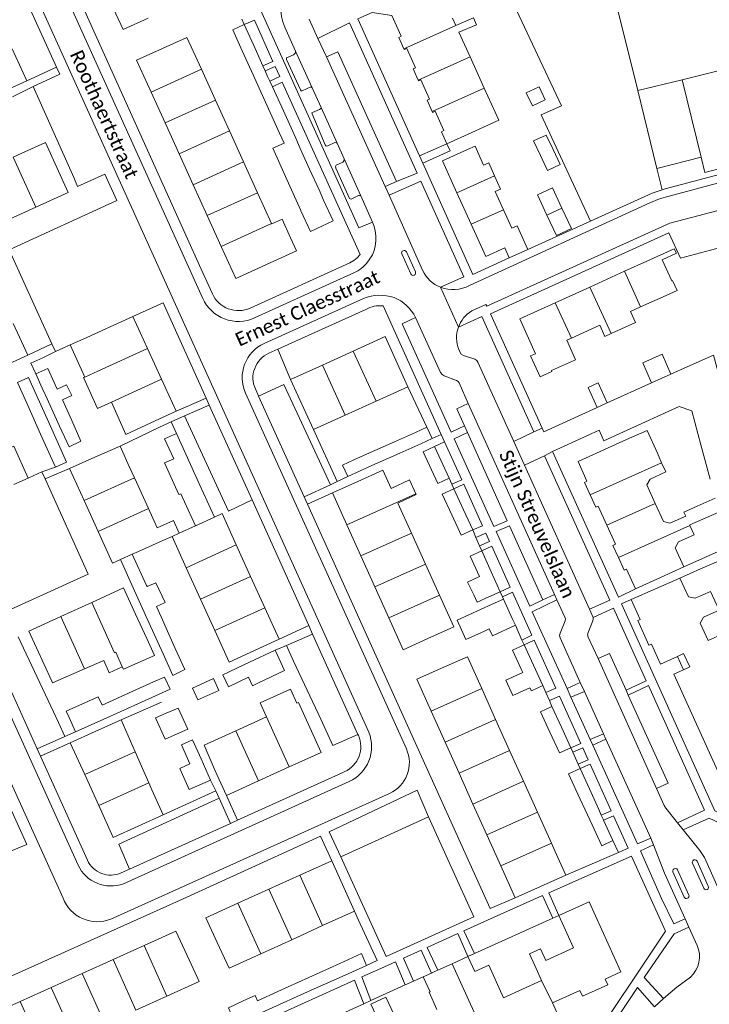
# Model space of a CAD drawing. Extents: x 177628 to 188968, y 384226 to 390673.
# Tile 132 of 256: x 183598 to 183724, y 385731 to 385910. Entities that reach past the tile are written whole.
import ezdxf

# ---------------------------------------------------------------- set-up
doc = ezdxf.new("R2010")
doc.units = 0
for name, color, linetype, lineweight in [('B01_T', 14, 'Continuous', 9), ('B02_F', 14, 'Continuous', 9), ('B02_T', 14, 'Continuous', 9), ('B07_D', 14, 'Continuous', 9), ('B11_F', 14, 'Continuous', 9), ('B11_S', 14, 'Continuous', 9), ('B14_F', 14, 'Continuous', 9), ('B17_T', 14, 'Continuous', 9), ('T01_T', 253, 'Continuous', 9), ('T03_F', 253, 'Continuous', 9), ('T04_F', 253, 'HAAG', 9), ('T04_T', 253, 'HAAG', 9), ('T05_F', 253, 'Continuous', 9), ('T05_T', 253, 'Continuous', 9), ('T22_F', 253, 'Continuous', 9), ('T22_T', 253, 'Continuous', 9), ('V00_D', 253, 'Continuous', 9), ('V00_F', 8, 'Continuous', 9), ('V00_T', 8, 'Continuous', 9), ('Z06', 7, 'Continuous', 9)]:
    doc.layers.add(name, color=color, linetype=linetype, lineweight=lineweight)
doc.styles.add('Legend', font='calibri.ttf')
doc.linetypes.add('HAAG', pattern='A,4,-1,[5,TOPOCAD.SHX,S=0.35,R=0,X=-0.35,Y=-0.35],-1', length=6)

msp = doc.modelspace()

# ---------------------------------------------------------------- linework, layer by layer
at = {"layer": 'B01_T', "linetype": 'Continuous'}
for points in [[(183614.08, 385914.48), (183616.712, 385908.67), (183621.292, 385910.745)], [(183710.667, 385897.499), (183706.614, 385913.898)], [(183665.779, 385911.249), (183667.5, 385907.431), (183667.048, 385907.228), (183667.989, 385905.141)], [(183677.481, 385909.397), (183676.865, 385910.763)], [(183623.89, 385905.185), (183628.385, 385907.234), (183631.03, 385901.409)], [(183680.053, 385903.697), (183678.035, 385908.171)], [(183667.989, 385905.141), (183668.048, 385905.01), (183668.49, 385905.209), (183670.082, 385901.678), (183669.642, 385901.479), (183670.57, 385899.421)], [(183596.509, 385905.117), (183599.153, 385899.282)], [(183623.89, 385905.185), (183619.19, 385903.051), (183621.833, 385897.232)], [(183682.634, 385897.976), (183680.053, 385903.697)], [(183722.242, 385885.333), (183722.934, 385882.55), (183733.099, 385885.23), (183728.985, 385902.027)], [(183631.03, 385901.409), (183633.59, 385895.773)], [(183599.153, 385899.282), (183594.468, 385897.16)], [(183670.57, 385899.421), (183670.634, 385899.28), (183671.085, 385899.484), (183672.683, 385895.94), (183672.227, 385895.735), (183673.146, 385893.698)], [(183621.833, 385897.232), (183624.393, 385891.595)], [(183680.381, 385889.856), (183685.287, 385892.096), (183682.634, 385897.976)], [(183710.667, 385897.499), (183714.174, 385883.315)], [(183633.59, 385895.773), (183636.15, 385890.136)], [(183675.823, 385887.801), (183674.831, 385890.001), (183675.273, 385890.2), (183673.682, 385893.729), (183673.225, 385893.523), (183673.146, 385893.698)], [(183624.393, 385891.595), (183626.953, 385885.959)], [(183636.15, 385890.136), (183638.71, 385884.499)], [(183680.381, 385889.856), (183675.823, 385887.801)], [(183600.806, 385876.227), (183606.698, 385878.905), (183602.549, 385888.034), (183598.106, 385886.014)], [(183684.543, 385881.918), (183683.48, 385884.296), (183682.524, 385883.869), (183680.965, 385887.357), (183679.564, 385886.767)], [(183596.68, 385885.362), (183598.106, 385886.014)], [(183626.953, 385885.959), (183629.513, 385880.322)], [(183677.671, 385878.816), (183675.01, 385884.71), (183679.564, 385886.767)], [(183638.71, 385884.499), (183641.27, 385878.862)], [(183714.174, 385883.315), (183722.242, 385885.333)], [(183686.147, 385875.765), (183684.665, 385879.079), (183685.622, 385879.506), (183684.543, 385881.918)], [(183629.513, 385880.322), (183632.073, 385874.685)], [(183641.27, 385878.862), (183643.83, 385873.226)], [(183680.25, 385873.103), (183677.671, 385878.816)], [(183595.202, 385873.68), (183600.806, 385876.227)], [(183632.073, 385874.685), (183634.633, 385869.049)], [(183688.665, 385872.836), (183687.658, 385872.385), (183686.147, 385875.765)], [(183643.83, 385873.226), (183643.859, 385873.162)], [(183687.21, 385866.95), (183686.39, 385868.77), (183682.91, 385867.21), (183680.25, 385873.103)], [(183688.665, 385872.836), (183690.62, 385868.51)], [(183634.633, 385869.049), (183637.276, 385863.23), (183648.364, 385868.265), (183647.289, 385870.632)], [(183690.62, 385868.51), (183687.21, 385866.95)], [(183712.347, 385866.365), (183717.33, 385868.623), (183717.712, 385867.845)], [(183708.258, 385864.512), (183712.347, 385866.365)], [(183701.939, 385861.648), (183708.258, 385864.512)], [(183695.62, 385858.784), (183701.939, 385861.648)], [(183694.925, 385846.372), (183695.003, 385846.2), (183692.836, 385845.215), (183691.091, 385849.056), (183692.007, 385849.453), (183689.121, 385855.839), (183695.62, 385858.784)], [(183715.281, 385859.881), (183711.194, 385858.033)], [(183711.194, 385858.033), (183709.357, 385857.202)], [(183596.671, 385855.013), (183599.31, 385849.203)], [(183618.501, 385856.266), (183609.449, 385852.128)], [(183621.163, 385850.441), (183618.501, 385856.266)], [(183703.739, 385854.661), (183698.552, 385852.315)], [(183658.743, 385849.952), (183664.55, 385852.587), (183668.71, 385843.438)], [(183698.552, 385852.315), (183697.703, 385851.931)], [(183623.743, 385844.799), (183621.163, 385850.441)], [(183653.118, 385847.4), (183658.743, 385849.952)], [(183599.31, 385849.203), (183594.544, 385847.038)], [(183647.309, 385844.764), (183653.118, 385847.4)], [(183623.743, 385844.799), (183626.405, 385838.974)], [(183651.476, 385835.601), (183647.309, 385844.764)], [(183668.71, 385843.438), (183662.898, 385840.795)], [(183614.631, 385840.604), (183617.24, 385834.74), (183621.782, 385836.861)], [(183657.275, 385838.238), (183662.898, 385840.795)], [(183626.405, 385838.974), (183621.782, 385836.861)], [(183657.275, 385838.238), (183651.476, 385835.601)], [(183708.622, 385833.775), (183699.771, 385829.796), (183701.398, 385826.177), (183700.943, 385825.973), (183701.972, 385823.684)], [(183611.554, 385830.605), (183616.168, 385832.599)], [(183616.168, 385832.599), (183617.849, 385828.894)], [(183606.952, 385828.527), (183611.554, 385830.605)], [(183714.24, 385831.3), (183715.025, 385829.551)], [(183609.599, 385822.665), (183606.952, 385828.527)], [(183659.56, 385826.14), (183664.145, 385828.198), (183665.647, 385824.88)], [(183715.025, 385829.551), (183715.77, 385827.89), (183712.915, 385826.585), (183712.334, 385825.499), (183713.848, 385822.14)], [(183618.852, 385826.683), (183621.351, 385821.175)], [(183654.946, 385824.066), (183659.56, 385826.14)], [(183609.599, 385822.665), (183612.148, 385817.019)], [(183657.578, 385818.211), (183654.946, 385824.066)], [(183701.972, 385823.684), (183702.983, 385821.433), (183703.444, 385821.64), (183705.006, 385818.166)], [(183621.351, 385821.175), (183622.945, 385817.662)], [(183669.346, 385816.711), (183666.864, 385822.194)], [(183713.848, 385822.14), (183715.342, 385818.827), (183716.537, 385818.551), (183719.41, 385819.82)], [(183637.391, 385814.539), (183634.789, 385820.269), (183633.4, 385819.639)], [(183626.981, 385816.689), (183629.942, 385818.049)], [(183657.578, 385818.211), (183660.116, 385812.563)], [(183705.006, 385818.166), (183706.575, 385814.674), (183706.126, 385814.472), (183707.13, 385812.239)], [(183719.073, 385810.553), (183717.519, 385814.002), (183718.086, 385815.116), (183720.95, 385816.4), (183720.182, 385818.105)], [(183720.182, 385818.105), (183720.143, 385818.191)], [(183612.148, 385817.019), (183614.774, 385811.203), (183616.244, 385811.866)], [(183619.545, 385813.356), (183624, 385815.336)], [(183625.68, 385816.092), (183628.265, 385810.394)], [(183671.906, 385811.057), (183669.346, 385816.711)], [(183639.997, 385808.803), (183637.391, 385814.539)], [(183619.545, 385813.356), (183618.411, 385812.844)], [(183660.116, 385812.563), (183662.661, 385806.902)], [(183710.238, 385806.534), (183708.617, 385810.14), (183708.165, 385809.937), (183707.13, 385812.239)], [(183628.265, 385810.394), (183630.867, 385804.657)], [(183674.465, 385805.404), (183671.906, 385811.057)], [(183714.798, 385808.584), (183719.073, 385810.553)], [(183642.602, 385803.067), (183639.997, 385808.803)], [(183718.328, 385808.483), (183709.48, 385804.58)], [(183714.798, 385808.584), (183710.238, 385806.534)], [(183732.855, 385801.27), (183723.535, 385797.087), (183722.077, 385800.277), (183722.645, 385801.348), (183725.507, 385802.648), (183723.958, 385806.063), (183721.115, 385804.838), (183719.925, 385805.07), (183718.328, 385808.483)], [(183610.999, 385804.035), (183616.825, 385806.692), (183619.01, 385801.901)], [(183662.661, 385806.902), (183665.205, 385801.241)], [(183630.867, 385804.657), (183633.47, 385798.92)], [(183672.374, 385797.44), (183677.097, 385799.591), (183674.465, 385805.404)], [(183709.48, 385804.58), (183711.12, 385800.96), (183710.66, 385800.73), (183712.7, 385796.22), (183713.16, 385796.42), (183714.79, 385792.8), (183717.889, 385794.205)], [(183605.354, 385801.461), (183610.999, 385804.035)], [(183642.602, 385803.067), (183645.204, 385797.337)], [(183603.699, 385789.656), (183599.527, 385798.804), (183605.354, 385801.461)], [(183621.047, 385797.479), (183619.01, 385801.901)], [(183665.205, 385801.241), (183667.831, 385795.399), (183672.374, 385797.44)], [(183633.47, 385798.92), (183636.095, 385793.133), (183640.698, 385795.29)], [(183645.204, 385797.337), (183640.698, 385795.29)], [(183674.848, 385792.051), (183679.566, 385794.138), (183682.182, 385788.334)], [(183719.015, 385791.755), (183720.16, 385792.27), (183719.034, 385794.724), (183717.889, 385794.205)], [(183719.015, 385791.755), (183717.889, 385794.205)], [(183674.848, 385792.051), (183670.354, 385790.032), (183672.975, 385784.198)], [(183735.759, 385764.629), (183730.54, 385767.11), (183731.1, 385768.32), (183730.02, 385770.72), (183727.03, 385769.36), (183717.27, 385790.97), (183719.015, 385791.755)], [(183603.831, 385789.367), (183603.699, 385789.656)], [(183682.182, 385788.334), (183684.729, 385782.685)], [(183647.056, 385774.008), (183652.881, 385776.644), (183648.753, 385785.768), (183648.462, 385785.636)], [(183637.281, 385780.587), (183642.927, 385783.134)], [(183672.975, 385784.198), (183675.514, 385778.546)], [(183616.369, 385782.597), (183611.604, 385780.502)], [(183618.909, 385776.794), (183616.369, 385782.597)], [(183684.729, 385782.685), (183687.275, 385777.037)], [(183607.069, 385778.438), (183611.604, 385780.502)], [(183633.55, 385773.323), (183631.522, 385777.989), (183637.281, 385780.587)], [(183609.721, 385772.612), (183607.069, 385778.438)], [(183675.514, 385778.546), (183678.053, 385772.894)], [(183618.909, 385776.794), (183621.396, 385771.113)], [(183687.275, 385777.037), (183689.822, 385771.388)], [(183641.413, 385771.455), (183647.056, 385774.008)], [(183609.721, 385772.612), (183612.289, 385766.968)], [(183635.588, 385768.819), (183633.55, 385773.323)], [(183678.053, 385772.894), (183680.592, 385767.242)], [(183621.396, 385771.113), (183621.953, 385769.84)], [(183641.413, 385771.455), (183635.588, 385768.819)], [(183689.822, 385771.388), (183692.368, 385765.739)], [(183624.029, 385765.279), (183621.953, 385769.84)], [(183612.289, 385766.968), (183614.941, 385761.142), (183624.029, 385765.279)], [(183680.592, 385767.242), (183683.132, 385761.589)], [(183692.368, 385765.739), (183694.915, 385760.09)], [(183683.132, 385761.589), (183685.671, 385755.937)], [(183694.915, 385760.09), (183695.543, 385758.697)], [(183695.543, 385758.697), (183697.538, 385754.257)], [(183654.803, 385756.885), (183648.972, 385754.242)], [(183658.939, 385747.69), (183654.803, 385756.885)], [(183643.327, 385751.684), (183648.972, 385754.242)], [(183688.292, 385750.103), (183685.671, 385755.937)], [(183697.538, 385754.257), (183688.292, 385750.103)], [(183637.682, 385749.126), (183643.327, 385751.684)], [(183633.889, 385741.973), (183631.857, 385746.486), (183637.682, 385749.126)], [(183696.28, 385746.879), (183701.792, 385749.371), (183707.59, 385736.572), (183704.718, 385735.266), (183705.187, 385734.252), (183700.553, 385732.171), (183700.098, 385733.21), (183695.077, 385730.915)], [(183656.632, 385746.634), (183658.939, 385747.69)], [(183654.37, 385745.599), (183653.143, 385745.04)], [(183656.632, 385746.634), (183654.37, 385745.599)], [(183693.877, 385738.658), (183698.958, 385740.956), (183696.28, 385746.879)], [(183620.549, 385741.402), (183626.383, 385744.042), (183628.394, 385739.596)], [(183653.143, 385745.04), (183647.503, 385742.47)], [(183641.863, 385739.9), (183636.097, 385737.273), (183633.889, 385741.973)], [(183647.503, 385742.47), (183641.863, 385739.9)], [(183614.897, 385738.845), (183620.549, 385741.402)], [(183609.245, 385736.287), (183614.897, 385738.845)], [(183628.394, 385739.596), (183630.641, 385734.803), (183624.733, 385732.154)], [(183676.771, 385738.058), (183674.155, 385736.875)], [(183676.771, 385738.058), (183679.679, 385739.372)], [(183679.679, 385739.372), (183680.915, 385736.639), (183683.466, 385737.792), (183686.144, 385731.87), (183693.124, 385735.026)], [(183603.593, 385733.73), (183609.245, 385736.287)], [(183674.155, 385736.875), (183673.892, 385736.756)], [(183693.124, 385735.026), (183691.888, 385737.759)], [(183597.941, 385731.172), (183603.593, 385733.73)], [(183672.783, 385732.962), (183672.577, 385732.869), (183674.002, 385729.717)], [(183592.289, 385728.615), (183597.941, 385731.172)], [(183624.733, 385732.154), (183619.073, 385729.616)], [(183683.842, 385722.552), (183686.54, 385723.77), (183687.014, 385722.753), (183691.63, 385724.849), (183691.183, 385725.857), (183696.296, 385728.179), (183695.077, 385730.915)]]:
    msp.add_lwpolyline(points, dxfattribs=at)
at = {"layer": 'B02_F', "linetype": 'Continuous'}
for points in [[(183695.203, 385886.73), (183693.942, 385889.391), (183691.659, 385888.309), (183692.9, 385885.69)], [(183692.9, 385885.69), (183694.209, 385882.929)], [(183694.209, 385882.929), (183696.492, 385884.011), (183695.203, 385886.73)], [(183602.995, 385846.766), (183600.772, 385845.791)], [(183601.165, 385841.358), (183599.475, 385845.129), (183597.453, 385844.223), (183599.146, 385840.444)], [(183603.693, 385835.715), (183601.165, 385841.358)], [(183602.561, 385841.881), (183602.508, 385841.996)], [(183605.147, 385836.238), (183602.561, 385841.881)], [(183605.683, 385841.018), (183607.358, 385837.256)], [(183599.146, 385840.444), (183601.675, 385834.801)], [(183607.358, 385837.256), (183609.041, 385833.474), (183606.884, 385832.448), (183605.147, 385836.238)], [(183604.379, 385828.766), (183606.401, 385829.672), (183603.693, 385835.715)], [(183601.675, 385834.801), (183604.379, 385828.766)], [(183626.458, 385834.925), (183624.314, 385833.938)], [(183666.262, 385833.382), (183660.609, 385830.89)], [(183670.078, 385835.064), (183666.262, 385833.382)], [(183667.212, 385831.287), (183671.061, 385832.995)], [(183660.609, 385830.89), (183658.841, 385830.11)], [(183661.566, 385828.781), (183667.212, 385831.287)], [(183659.848, 385828.018), (183661.566, 385828.781)], [(183618.837, 385806.139), (183616.244, 385811.866)], [(183621.436, 385800.4), (183618.837, 385806.139)], [(183681.35, 385804.095), (183683.47, 385805.051)], [(183622.799, 385803.296), (183623.657, 385801.403)], [(183623.657, 385801.403), (183626.259, 385795.665)], [(183624.034, 385794.661), (183621.436, 385800.4)], [(183626.259, 385795.665), (183628.019, 385791.784), (183625.819, 385790.719), (183624.034, 385794.661)], [(183619.426, 385785.554), (183623.301, 385787.305)], [(183613.729, 385782.98), (183619.426, 385785.554)], [(183622.638, 385782.975), (183624.383, 385779.073), (183628.523, 385780.924), (183626.802, 385784.773)], [(183606.873, 385783.018), (183608.051, 385780.414)], [(183608.051, 385780.414), (183613.729, 385782.98)], [(183627.381, 385778.03), (183629.423, 385778.938), (183630.966, 385775.469)], [(183630.966, 385775.469), (183632.689, 385771.596)], [(183632.689, 385771.596), (183628.816, 385769.873), (183627.097, 385773.737)], [(183661.144, 385737.776), (183660.245, 385739.916), (183656.282, 385738.116)], [(183656.282, 385738.116), (183650.638, 385735.553)], [(183657.235, 385736.012), (183661.144, 385737.776)], [(183650.638, 385735.553), (183644.995, 385732.99)], [(183651.585, 385733.463), (183657.235, 385736.012)], [(183644.995, 385732.99), (183641.288, 385731.306)], [(183645.935, 385730.914), (183651.585, 385733.463)], [(183640.145, 385728.301), (183645.935, 385730.914)]]:
    msp.add_lwpolyline(points, dxfattribs=at)
at = {"layer": 'B02_T', "linetype": 'Continuous'}
for points in [[(183638.84, 385909.556), (183636.741, 385908.616), (183638.466, 385904.786)], [(183640.56, 385905.737), (183638.84, 385909.556)], [(183642.238, 385902.011), (183640.56, 385905.737)], [(183638.466, 385904.786), (183640.141, 385901.066)], [(183642.655, 385901.1), (183642.238, 385902.011)], [(183643.112, 385900.099), (183642.655, 385901.1)], [(183643.498, 385899.255), (183643.112, 385900.099)], [(183643.968, 385898.228), (183643.498, 385899.255)], [(183645.674, 385894.462), (183643.968, 385898.228)], [(183641.874, 385897.277), (183643.58, 385893.511)], [(183647.382, 385890.693), (183645.674, 385894.462)], [(183643.58, 385893.511), (183645.287, 385889.744)], [(183647.382, 385890.693), (183648.226, 385888.821)], [(183648.226, 385888.821), (183649.07, 385886.95)], [(183650.778, 385883.18), (183649.07, 385886.95)], [(183652.49, 385879.399), (183650.778, 385883.18)], [(183652.49, 385879.399), (183653.286, 385877.521)], [(183696.818, 385876.027), (183695.087, 385879.746), (183692.365, 385878.479), (183694.096, 385874.76)], [(183653.304, 385877.478), (183655.056, 385873.73), (183650.947, 385871.808), (183649.194, 385875.557)], [(183653.286, 385877.521), (183653.304, 385877.478)], [(183694.096, 385874.76), (183696.818, 385876.027)], [(183716.731, 385845.729), (183715.109, 385849.385), (183711.562, 385847.788), (183713.184, 385844.131)], [(183602.995, 385846.766), (183604.157, 385844.225)], [(183601.973, 385843.165), (183600.772, 385845.791)], [(183604.715, 385843.006), (183604.157, 385844.225)], [(183705.088, 385840.468), (183703.432, 385844.142), (183701.63, 385843.283), (183703.273, 385839.642)], [(183713.184, 385844.131), (183716.731, 385845.729)], [(183601.973, 385843.165), (183602.508, 385841.996)], [(183703.273, 385839.642), (183705.088, 385840.468)], [(183670.078, 385835.064), (183672.156, 385836.051)], [(183672.156, 385836.051), (183673.139, 385833.982)], [(183624.314, 385833.938), (183625.973, 385830.285)], [(183628.18, 385831.133), (183626.458, 385834.925)], [(183673.139, 385833.982), (183671.061, 385832.995)], [(183673.581, 385832.511), (183671.493, 385831.545), (183674.146, 385825.787), (183676.235, 385826.749)], [(183676.235, 385826.749), (183673.581, 385832.511)], [(183630.741, 385825.493), (183628.18, 385831.133)], [(183658.841, 385830.11), (183656.769, 385829.113), (183657.776, 385827.021)], [(183657.776, 385827.021), (183659.848, 385828.018)], [(183633.4, 385819.639), (183630.741, 385825.493)], [(183677.065, 385824.78), (183674.978, 385823.812), (183676.731, 385820.035)], [(183678.831, 385820.974), (183677.065, 385824.78)], [(183680.546, 385817.279), (183678.831, 385820.974)], [(183677.829, 385817.671), (183678.46, 385816.311), (183680.546, 385817.279)], [(183682.193, 385813.475), (183680.098, 385812.525), (183681.793, 385808.767)], [(183683.917, 385809.653), (183682.193, 385813.475)], [(183685.566, 385805.996), (183683.917, 385809.653)], [(183683.47, 385805.051), (183685.566, 385805.996)], [(183686.153, 385804.674), (183684.062, 385803.716)], [(183687.765, 385801.14), (183686.153, 385804.674)], [(183684.062, 385803.716), (183677.704, 385800.803), (183679.303, 385797.281), (183682.689, 385798.818)], [(183688.332, 385799.897), (183687.765, 385801.14)], [(183684.127, 385797.926), (183688.332, 385799.897)], [(183689.908, 385796.308), (183687.821, 385795.341), (183689.532, 385791.636)], [(183691.63, 385792.578), (183689.908, 385796.308)], [(183639.798, 385793.119), (183644.467, 385795.314)], [(183644.467, 385795.314), (183646.206, 385791.611), (183641.43, 385789.366)], [(183638.653, 385792.581), (183634.938, 385790.834), (183635.956, 385788.666)], [(183639.798, 385793.119), (183638.653, 385792.581)], [(183693.339, 385788.878), (183691.63, 385792.578)], [(183689.532, 385791.636), (183689.705, 385791.26)], [(183640.324, 385788.846), (183641.43, 385789.366)], [(183690.99, 385788.477), (183691.25, 385787.914), (183693.339, 385788.878)], [(183695.003, 385785.051), (183692.913, 385784.092), (183694.638, 385780.345)], [(183696.736, 385781.288), (183695.003, 385785.051)], [(183698.47, 385777.524), (183696.736, 385781.288)], [(183694.638, 385780.345), (183696.38, 385776.562), (183698.47, 385777.524)], [(183700.13, 385773.731), (183698.038, 385772.775), (183699.743, 385769.053)], [(183701.84, 385769.995), (183700.13, 385773.731)], [(183699.743, 385769.053), (183701.477, 385765.265)], [(183703.568, 385766.222), (183701.84, 385769.995)], [(183702.337, 385763.424), (183701.477, 385765.265)], [(183703.568, 385766.222), (183704.016, 385765.194)], [(183704.016, 385765.194), (183704.385, 385764.345)], [(183704.107, 385759.633), (183702.337, 385763.424)], [(183704.385, 385764.345), (183704.408, 385764.293)], [(183704.408, 385764.293), (183706.119, 385760.554)], [(183706.119, 385760.554), (183704.107, 385759.633)]]:
    msp.add_lwpolyline(points, dxfattribs=at)
at = {"layer": 'B07_D', "linetype": 'Continuous'}
for points in [[(183667.989, 385905.141), (183677.481, 385909.397)], [(183680.053, 385903.697), (183670.57, 385899.421)], [(183718.741, 385899.495), (183728.985, 385902.027)], [(183631.03, 385901.409), (183621.833, 385897.232)], [(183710.667, 385897.499), (183718.741, 385899.495)], [(183718.741, 385899.495), (183722.242, 385885.333)], [(183682.634, 385897.976), (183673.146, 385893.698)], [(183633.59, 385895.773), (183624.393, 385891.595)], [(183636.15, 385890.136), (183626.953, 385885.959)], [(183596.68, 385885.362), (183600.806, 385876.227)], [(183638.71, 385884.499), (183629.513, 385880.322)], [(183684.543, 385881.918), (183677.671, 385878.816)], [(183641.27, 385878.862), (183632.073, 385874.685)], [(183686.147, 385875.765), (183680.25, 385873.103)], [(183643.83, 385873.226), (183634.633, 385869.049)], [(183711.194, 385858.033), (183708.258, 385864.512)], [(183705.796, 385853.138), (183701.939, 385861.648)], [(183698.552, 385852.315), (183695.62, 385858.784)], [(183621.163, 385850.441), (183612.107, 385846.274)], [(183658.743, 385849.952), (183662.898, 385840.795)], [(183612.107, 385846.274), (183609.715, 385845.201)], [(183653.118, 385847.4), (183657.275, 385838.238)], [(183623.743, 385844.799), (183614.631, 385840.604)], [(183715.025, 385829.551), (183701.972, 385823.684)], [(183618.792, 385826.816), (183609.599, 385822.665)], [(183657.578, 385818.211), (183670.158, 385823.907)], [(183621.351, 385821.175), (183612.148, 385817.019)], [(183713.848, 385822.14), (183705.006, 385818.166)], [(183633.4, 385819.639), (183629.942, 385818.049)], [(183720.182, 385818.105), (183707.13, 385812.239)], [(183626.981, 385816.689), (183625.68, 385816.092)], [(183669.346, 385816.711), (183660.116, 385812.563)], [(183628.265, 385810.394), (183637.391, 385814.539)], [(183618.411, 385812.844), (183616.244, 385811.866)], [(183671.906, 385811.057), (183662.661, 385806.902)], [(183630.867, 385804.657), (183639.997, 385808.803)], [(183674.465, 385805.404), (183665.205, 385801.241)], [(183615.418, 385794.951), (183615.188, 385794.848), (183610.999, 385804.035)], [(183633.47, 385798.92), (183642.602, 385803.067)], [(183609.678, 385791.919), (183605.354, 385801.461)], [(183615.418, 385794.951), (183616.583, 385792.264)], [(183682.182, 385788.334), (183672.975, 385784.198)], [(183647.056, 385774.008), (183642.927, 385783.134)], [(183684.729, 385782.685), (183675.514, 385778.546)], [(183641.413, 385771.455), (183637.281, 385780.587)], [(183618.909, 385776.794), (183609.721, 385772.612)], [(183687.275, 385777.037), (183678.053, 385772.894)], [(183621.396, 385771.113), (183612.289, 385766.968)], [(183689.822, 385771.388), (183680.592, 385767.242)], [(183692.368, 385765.739), (183683.132, 385761.589)], [(183694.915, 385760.09), (183685.671, 385755.937)], [(183648.972, 385754.242), (183653.143, 385745.04)], [(183643.327, 385751.684), (183647.503, 385742.47)], [(183637.682, 385749.126), (183641.863, 385739.9)], [(183624.733, 385732.154), (183620.549, 385741.402)], [(183619.073, 385729.616), (183614.897, 385738.845)], [(183683.842, 385722.552), (183676.771, 385738.058)], [(183613.412, 385727.078), (183609.245, 385736.287)], [(183693.124, 385735.026), (183695.077, 385730.915)], [(183607.751, 385724.54), (183603.593, 385733.73)], [(183602.091, 385722.002), (183597.941, 385731.172)]]:
    msp.add_lwpolyline(points, dxfattribs=at)
at = {"layer": 'B11_F', "linetype": 'Continuous'}
for points in [[(183618.792, 385826.816), (183617.849, 385828.894)], [(183618.852, 385826.683), (183618.792, 385826.816)], [(183721.512, 385821.618), (183724.783, 385823.091)], [(183725.458, 385820.55), (183722.57, 385819.268)], [(183614.184, 385791.224), (183613.185, 385793.449), (183609.678, 385791.919)], [(183616.583, 385792.264), (183614.184, 385791.224)], [(183609.678, 385791.919), (183603.831, 385789.367)], [(183671.52, 385735.701), (183672.989, 385736.354)], [(183672.989, 385736.354), (183673.892, 385736.756)], [(183672.783, 385732.962), (183671.52, 385735.701)]]:
    msp.add_lwpolyline(points, dxfattribs=at)
at = {"layer": 'B11_S', "linetype": 'Continuous'}
for points in [[(183677.481, 385909.397), (183680.69, 385910.793), (183681.22, 385909.522), (183678.035, 385908.171)], [(183647.289, 385870.632), (183645.753, 385874.026), (183643.859, 385873.162)], [(183715.281, 385859.881), (183717.832, 385860.989), (183717.022, 385862.832), (183716.892, 385862.787), (183715.149, 385866.589), (183717.712, 385867.845)], [(183709.357, 385857.202), (183710.278, 385855.165), (183705.796, 385853.138)], [(183705.796, 385853.138), (183704.66, 385852.624), (183703.739, 385854.661)], [(183607.084, 385851.067), (183609.449, 385852.128)], [(183697.703, 385851.931), (183699.321, 385848.369), (183694.925, 385846.372)], [(183609.715, 385845.201), (183607.084, 385851.067)], [(183609.715, 385845.201), (183609.525, 385845.116), (183612.064, 385839.453), (183614.631, 385840.604)], [(183708.622, 385833.775), (183712.353, 385835.433), (183714.24, 385831.3)], [(183596.802, 385825.586), (183599.391, 385826.73), (183596.811, 385832.569), (183594.18, 385831.406)], [(183665.647, 385824.88), (183668.975, 385826.436), (183670.158, 385823.907)], [(183670.158, 385823.907), (183670.224, 385823.765), (183666.864, 385822.194)], [(183721.512, 385821.618), (183719.086, 385820.539), (183719.41, 385819.82)], [(183626.981, 385816.689), (183625.943, 385819.005), (183622.945, 385817.662)], [(183720.143, 385818.191), (183722.57, 385819.268)], [(183624, 385815.336), (183625.68, 385816.092)], [(183616.583, 385792.264), (183616.772, 385791.843), (183622.436, 385794.386), (183621.047, 385797.479)], [(183648.462, 385785.636), (183647.289, 385788.236), (183641.752, 385785.738), (183642.927, 385783.134)], [(183693.877, 385738.658), (183692.931, 385740.795), (183690.918, 385739.904), (183691.888, 385737.759)]]:
    msp.add_lwpolyline(points, dxfattribs=at)
at = {"layer": 'B14_F', "linetype": 'Continuous'}
for points in [[(183641.018, 385899.148), (183640.141, 385901.066)], [(183641.874, 385897.277), (183641.018, 385899.148)], [(183692.657, 385898.227), (183690.318, 385897.122), (183691.452, 385894.721), (183693.791, 385895.826), (183692.657, 385898.227)], [(183645.287, 385889.744), (183646.154, 385887.928)], [(183646.154, 385887.928), (183644.071, 385887.024), (183646.63, 385881.296)], [(183646.63, 385881.296), (183649.155, 385875.644)], [(183649.155, 385875.644), (183649.194, 385875.557)], [(183605.683, 385841.018), (183607.365, 385841.823), (183606.403, 385843.779), (183604.715, 385843.006)], [(183627.291, 385823.891), (183626.887, 385823.74), (183624.269, 385829.529), (183625.973, 385830.285)], [(183629.942, 385818.049), (183627.291, 385823.891)], [(183676.731, 385820.035), (183677.829, 385817.671)], [(183618.411, 385812.844), (183621.028, 385807.128)], [(183681.793, 385808.767), (183679.612, 385807.747)], [(183621.028, 385807.128), (183621.119, 385806.93), (183622.679, 385807.623), (183624.391, 385804.058), (183622.799, 385803.296)], [(183680.722, 385805.442), (183679.612, 385807.747)], [(183680.722, 385805.442), (183681.35, 385804.095)], [(183682.689, 385798.818), (183683.525, 385799.21)], [(183683.525, 385799.21), (183684.127, 385797.926)], [(183623.301, 385787.305), (183625.298, 385788.185), (183624.301, 385790.428), (183622.285, 385789.55)], [(183635.956, 385788.666), (183639.636, 385790.377)], [(183639.636, 385790.377), (183640.324, 385788.846)], [(183689.705, 385791.26), (183686.575, 385789.827), (183687.851, 385787.04), (183690.99, 385788.477)], [(183622.285, 385789.55), (183618.404, 385787.794)], [(183629.39, 385788.421), (183630.365, 385786.247), (183634.179, 385787.957), (183633.204, 385790.131), (183629.39, 385788.421)], [(183612.888, 385785.298), (183612.196, 385786.828), (183606.35, 385784.182)], [(183618.404, 385787.794), (183612.888, 385785.298)], [(183624.597, 385783.851), (183626.802, 385784.773)], [(183606.873, 385783.018), (183606.35, 385784.182)], [(183624.597, 385783.851), (183622.638, 385782.975)], [(183627.381, 385778.03), (183628.928, 385774.551)], [(183628.928, 385774.551), (183627.097, 385773.737)], [(183638.769, 385731.35), (183635.941, 385730.045), (183636.387, 385729.079), (183633.762, 385727.887)], [(183641.288, 385731.306), (183640.829, 385732.301), (183638.769, 385731.35)], [(183664.694, 385731.999), (183661.94, 385730.697), (183663.417, 385727.574), (183666.171, 385728.876), (183664.694, 385731.999)]]:
    msp.add_lwpolyline(points, dxfattribs=at)
at = {"layer": 'B17_T', "linetype": 'Continuous'}
msp.add_lwpolyline([(183696.818, 385876.027), (183698.548, 385872.308), (183695.834, 385871.025), (183694.096, 385874.76)], dxfattribs=at)
at = {"layer": 'T01_T', "linetype": 'Continuous'}
msp.add_lwpolyline([(183616.369, 385782.597), (183623.715, 385785.822)], dxfattribs=at)
at = {"layer": 'T03_F', "linetype": 'Continuous'}
msp.add_lwpolyline([(183638.84, 385909.556), (183638.394, 385910.551)], dxfattribs=at)
at = {"layer": 'T04_F', "linetype": 'HAAG'}
for points in [[(183702.067, 385873.695), (183693.008, 385893.096), (183696.73, 385894.706), (183687.57, 385914.354)], [(183607.722, 385881.635), (183600.287, 385898.229)], [(183647.309, 385844.764), (183644.973, 385850.282)], [(183722.121, 385810.156), (183727.704, 385812.571)], [(183597.575, 385797.759), (183604.046, 385784.053)]]:
    msp.add_lwpolyline(points, dxfattribs=at)
at = {"layer": 'T04_T', "linetype": 'HAAG'}
for points in [[(183639.909, 385857.799), (183658.133, 385866.07), (183658.841, 385866.507)], [(183631.003, 385864.893), (183633.035, 385860.388)], [(183703.273, 385839.642), (183693.502, 385835.208)], [(183659.585, 385779.943), (183659.667, 385779.762)], [(183657.175, 385773.155), (183656.705, 385772.942)]]:
    msp.add_lwpolyline(points, dxfattribs=at)
for centre, radius, start, end in [((183637.763, 385862.521), 5.187, 204.28332, 294.44026), ((183655.11, 385777.707), 4.999, 294.40175, 24.26773)]:
    msp.add_arc(centre, radius, start, end, dxfattribs=at)
at = {"layer": 'T05_F', "linetype": 'Continuous'}
for points in [[(183602.094, 385848.735), (183604.37, 385849.85)], [(183668.71, 385843.438), (183672.156, 385836.051)], [(183623.356, 385836.048), (183616.168, 385832.599)], [(183651.476, 385835.601), (183655.814, 385826.105)], [(183604.379, 385828.766), (183601.91, 385827.89)], [(183655.814, 385826.105), (183657.776, 385827.021)], [(183676.235, 385826.749), (183676.702, 385825.64)], [(183676.702, 385825.64), (183677.065, 385824.78)], [(183680.546, 385817.279), (183681.138, 385815.911)], [(183681.138, 385815.911), (183681.795, 385814.394)], [(183681.795, 385814.394), (183682.193, 385813.475)], [(183719.073, 385810.553), (183727.006, 385814.103)], [(183685.566, 385805.996), (183685.977, 385805.07)], [(183685.977, 385805.07), (183686.153, 385804.674)], [(183688.332, 385799.897), (183689.533, 385797.162)], [(183689.533, 385797.162), (183689.908, 385796.308)], [(183652.81, 385782.741), (183647.847, 385793.317)], [(183693.339, 385788.878), (183693.885, 385787.623)], [(183693.885, 385787.623), (183694.527, 385786.145)], [(183694.527, 385786.145), (183695.003, 385785.051)], [(183698.47, 385777.524), (183698.818, 385776.728)], [(183698.818, 385776.728), (183699.796, 385774.493)], [(183699.796, 385774.493), (183700.13, 385773.731)], [(183632.689, 385771.596), (183633.661, 385769.628)], [(183633.661, 385769.628), (183624.029, 385765.279)], [(183707.164, 385758.386), (183706.119, 385760.554)], [(183697.538, 385754.257), (183707.164, 385758.386)], [(183659.643, 385746.154), (183658.939, 385747.69)], [(183695.152, 385746.369), (183680.883, 385739.916)], [(183696.28, 385746.879), (183695.152, 385746.369)], [(183680.883, 385739.916), (183679.679, 385739.372)], [(183661.144, 385737.776), (183663.076, 385738.67)], [(183669.703, 385734.877), (183668.201, 385734.196)], [(183671.52, 385735.701), (183669.703, 385734.877)], [(183668.201, 385734.196), (183661.964, 385731.368)], [(183661.964, 385731.368), (183660.668, 385730.781)], [(183660.668, 385730.781), (183657.318, 385729.262)]]:
    msp.add_lwpolyline(points, dxfattribs=at)
at = {"layer": 'T05_T', "linetype": 'Continuous'}
for points in [[(183698.833, 385872.23), (183702.067, 385873.695)], [(183690.62, 385868.51), (183695.731, 385870.825)], [(183729.4, 385869.846), (183718.465, 385866.934)], [(183602.094, 385848.735), (183599.887, 385847.725), (183600.772, 385845.791)], [(183719.673, 385847.048), (183716.731, 385845.729)], [(183705.088, 385840.468), (183713.184, 385844.131)], [(183722.193, 385832.845), (183720.549, 385839.033), (183718.228, 385839.803), (183708.057, 385835.212)], [(183623.356, 385836.048), (183625.505, 385837.024)], [(183625.505, 385837.024), (183626.458, 385834.925)], [(183722.121, 385810.156), (183718.328, 385808.483)], [(183663.076, 385738.67), (183659.643, 385746.154)]]:
    msp.add_lwpolyline(points, dxfattribs=at)
at = {"layer": 'T22_F', "linetype": 'Continuous'}
msp.add_lwpolyline([(183676.411, 385886.497), (183675.823, 385887.801)], dxfattribs=at)
at = {"layer": 'T22_T', "linetype": 'Continuous'}
for points in [[(183671.406, 385884.276), (183670.822, 385885.573)], [(183603.711, 385851.299), (183604.37, 385849.85)], [(183631.875, 385841.371), (183632.45, 385840.098)], [(183675.402, 385833.369), (183674.789, 385834.729)], [(183602.486, 385826.618), (183601.91, 385827.89)], [(183649.761, 385823.348), (183650.38, 385821.979)], [(183650.602, 385799.857), (183651.315, 385798.276)], [(183637.6, 385764.287), (183636.322, 385763.708)]]:
    msp.add_lwpolyline(points, dxfattribs=at)
at = {"layer": 'V00_D', "linetype": 'Continuous'}
for points in [[(183742.173, 385885.151), (183716.413, 385878.233)], [(183716.413, 385878.233), (183714.613, 385877.721), (183712.889, 385876.995)], [(183712.889, 385876.995), (183679.971, 385861.923)]]:
    msp.add_lwpolyline(points, dxfattribs=at)
msp.add_arc((183676.97, 385867.5), 6.333, 248.78765, 298.28413, dxfattribs=at)
at = {"layer": 'V00_F', "linetype": 'Continuous'}
for points in [[(183638.84, 385909.556), (183640.685, 385910.383)], [(183648.224, 385904.687), (183648.179, 385904.427), (183647.808, 385904.068), (183646.523, 385903.478), (183646.538, 385903.204), (183649.134, 385897.643), (183649.238, 385897.476), (183649.407, 385897.452), (183650.965, 385898.185), (183651.226, 385898.026)], [(183653.84, 385903.67), (183664.58, 385879.97)], [(183599.153, 385899.282), (183604.562, 385901.812)], [(183642.238, 385902.011), (183644.088, 385902.83)], [(183644.496, 385901.924), (183642.655, 385901.1)], [(183600.287, 385898.229), (183605.163, 385900.482)], [(183645.328, 385900.078), (183643.498, 385899.255)], [(183596.565, 385896.399), (183600.287, 385898.229)], [(183643.968, 385898.228), (183645.788, 385899.058)], [(183652.852, 385894.418), (183652.809, 385894.238), (183652.572, 385894.039), (183651.282, 385893.498), (183651.201, 385893.421), (183651.214, 385893.275), (183653.63, 385887.629), (183653.811, 385887.38), (183654.081, 385887.444), (183655.365, 385888.034), (183655.595, 385887.996), (183655.795, 385887.889)], [(183675.823, 385887.801), (183670.822, 385885.573)], [(183676.411, 385886.497), (183671.406, 385884.276)], [(183657.085, 385885.026), (183657.082, 385884.741), (183656.823, 385884.452), (183655.635, 385883.871), (183655.518, 385883.643), (183655.534, 385883.369), (183658.05, 385877.811), (183658.157, 385877.722), (183658.375, 385877.703), (183659.704, 385878.346), (183659.899, 385878.364), (183660.127, 385878.277)], [(183613.395, 385882.267), (183608.435, 385880.016), (183607.722, 385881.635)], [(183666.63, 385880.9), (183670.394, 385882.453)], [(183714.174, 385883.315), (183715.115, 385879.408)], [(183671.064, 385880.966), (183665.269, 385878.425)], [(183599.31, 385849.203), (183603.711, 385851.299)], [(183654.558, 385825.533), (183646.094, 385843.819), (183641.451, 385841.739)], [(183626.405, 385838.974), (183631.875, 385841.371)], [(183649.761, 385823.348), (183641.451, 385841.739)], [(183627.933, 385838.099), (183632.45, 385840.098)], [(183640.271, 385822.759), (183632.45, 385840.098)], [(183679.74, 385840.38), (183695.44, 385805.47)], [(183625.505, 385837.024), (183627.933, 385838.099)], [(183627.933, 385838.099), (183635.977, 385820.745), (183640.271, 385822.759)], [(183679.071, 385836.285), (183676.589, 385835.147)], [(183673.139, 385833.982), (183674.789, 385834.729)], [(183673.581, 385832.511), (183675.402, 385833.369)], [(183679.615, 385835.072), (183677.147, 385833.914)], [(183606.952, 385828.527), (183602.486, 385826.618)], [(183655.814, 385826.105), (183654.558, 385825.533)], [(183676.702, 385825.64), (183678.529, 385826.445)], [(183654.558, 385825.533), (183649.761, 385823.348)], [(183677.065, 385824.78), (183678.903, 385825.615)], [(183654.946, 385824.066), (183650.38, 385821.979)], [(183684.394, 385817.891), (183686.847, 385818.954)], [(183680.546, 385817.279), (183682.315, 385818.058)], [(183687.261, 385818.033), (183684.799, 385816.994)], [(183681.138, 385815.911), (183682.916, 385816.727)], [(183681.795, 385814.394), (183683.621, 385815.166)], [(183682.193, 385813.475), (183684.013, 385814.299)], [(183685.566, 385805.996), (183687.393, 385806.813)], [(183710.238, 385806.534), (183707.124, 385805.04)], [(183685.977, 385805.07), (183687.8, 385805.91)], [(183693.32, 385804.53), (183690.963, 385803.366)], [(183695.884, 385804.533), (183691.418, 385802.361)], [(183709.48, 385804.58), (183707.683, 385803.801)], [(183701.857, 385802.795), (183705.564, 385804.457)], [(183702.511, 385801.313), (183706.23, 385802.982)], [(183645.204, 385797.337), (183650.602, 385799.857)], [(183646.54, 385796.211), (183651.315, 385798.276)], [(183651.315, 385798.276), (183659.585, 385779.943)], [(183689.533, 385797.162), (183691.349, 385798.05)], [(183601.019, 385777.346), (183592.77, 385795.6)], [(183644.467, 385795.314), (183646.54, 385796.211)], [(183647.847, 385793.317), (183646.54, 385796.211)], [(183689.908, 385796.308), (183691.753, 385797.156)], [(183703.41, 385793.79), (183714.07, 385770.05)], [(183693.885, 385787.623), (183695.701, 385788.413)], [(183697.75, 385788.361), (183700.182, 385789.43)], [(183712.203, 385789.737), (183708.526, 385788.047)], [(183712.6, 385788.858), (183708.933, 385787.146)], [(183694.527, 385786.145), (183696.371, 385786.929)], [(183700.938, 385787.756), (183698.477, 385786.753)], [(183604.046, 385784.053), (183604.916, 385782.132), (183606.07, 385779.55)], [(183652.81, 385782.741), (183654.983, 385777.93), (183659.585, 385779.943)], [(183606.07, 385779.55), (183601.019, 385777.346)], [(183608.051, 385780.414), (183606.07, 385779.55)], [(183701.976, 385779.017), (183704.414, 385780.065)], [(183607.069, 385778.438), (183601.638, 385775.976)], [(183698.47, 385777.524), (183700.262, 385778.311)], [(183704.859, 385779.079), (183702.45, 385777.969)], [(183698.818, 385776.728), (183700.621, 385777.514)], [(183701.62, 385775.302), (183699.796, 385774.493)], [(183700.13, 385773.731), (183701.966, 385774.536)], [(183633.661, 385769.628), (183634.255, 385768.306)], [(183635.588, 385768.819), (183637.6, 385764.287)], [(183656.451, 385757.577), (183654.342, 385762.16), (183670.375, 385769.787), (183672.5, 385764.876)], [(183617.914, 385755.369), (183615.959, 385759.927), (183634.255, 385768.306)], [(183634.255, 385768.306), (183636.322, 385763.708)], [(183705.815, 385766.013), (183704.016, 385765.194)], [(183704.408, 385764.293), (183706.234, 385765.083)], [(183617.914, 385755.369), (183636.322, 385763.708)], [(183656.451, 385757.577), (183672.5, 385764.876)], [(183672.5, 385764.876), (183680.769, 385746.669), (183664.716, 385739.378), (183656.451, 385757.577)], [(183713.03, 385761), (183713.56, 385759.78)], [(183707.164, 385758.386), (183708.904, 385759.17)], [(183709.551, 385757.737), (183694.43, 385751.031), (183696.28, 385746.879)], [(183688.292, 385750.103), (183683.733, 385748.166)], [(183684.44, 385746.6), (183693.293, 385750.526), (183695.152, 385746.369)], [(183679.679, 385739.372), (183677.82, 385743.6)], [(183680.883, 385739.916), (183678.941, 385744.108)], [(183672.989, 385736.354), (183671.128, 385740.568)], [(183674.155, 385736.875), (183672.209, 385741.057)], [(183666.456, 385738.45), (183668.201, 385734.196)], [(183667.909, 385739.109), (183669.703, 385734.877)], [(183663.741, 385737.22), (183660.274, 385735.654)], [(183658.935, 385735.049), (183639.59, 385726.311)], [(183658.935, 385735.049), (183660.668, 385730.781)], [(183660.274, 385735.654), (183661.964, 385731.368)]]:
    msp.add_lwpolyline(points, dxfattribs=at)
at = {"layer": 'V00_T', "linetype": 'Continuous'}
for points in [[(183599.324, 385935.146), (183631.003, 385864.893)], [(183631.278, 385859.542), (183599.866, 385929.027)], [(183661.56, 385780.371), (183597.855, 385921.407)], [(183596.118, 385920.496), (183604.562, 385901.812)], [(183646.661, 385918.206), (183640.43, 385915.45), (183659.771, 385872.43), (183662.274, 385873.513)], [(183670.822, 385885.573), (183659.55, 385910.6), (183662.18, 385911.8), (183665.779, 385911.249)], [(183644.088, 385902.83), (183640.685, 385910.383)], [(183648.224, 385904.687), (183646.24, 385909.09)], [(183652.292, 385907.035), (183650.683, 385910.534)], [(183652.292, 385907.035), (183658.04, 385909.87), (183670.394, 385882.453)], [(183653.84, 385903.67), (183652.292, 385907.035)], [(183651.226, 385898.026), (183648.224, 385904.687)], [(183666.63, 385880.9), (183655.91, 385904.58), (183653.84, 385903.67)], [(183604.562, 385901.812), (183605.163, 385900.482)], [(183645.328, 385900.078), (183644.496, 385901.924)], [(183645.788, 385899.058), (183659.981, 385867.56), (183659.444, 385866.998), (183658.841, 385866.507)], [(183652.852, 385894.418), (183651.226, 385898.026)], [(183544.725, 385897.224), (183608.523, 385756.063)], [(183655.795, 385887.889), (183652.852, 385894.418)], [(183657.085, 385885.026), (183655.795, 385887.889)], [(183715.115, 385879.408), (183715.67, 385879.6), (183741.805, 385886.537)], [(183660.127, 385878.277), (183657.085, 385885.026)], [(183687.21, 385866.95), (183680.57, 385863.93), (183671.406, 385884.276)], [(183613.395, 385882.267), (183615.581, 385877.43), (183595.92, 385868.44), (183603.711, 385851.299)], [(183664.58, 385879.97), (183666.63, 385880.9)], [(183671.064, 385880.966), (183678.92, 385863.53), (183674.679, 385861.596)], [(183662.274, 385873.513), (183660.127, 385878.277)], [(183665.269, 385878.425), (183664.58, 385879.97)], [(183671.39, 385864.706), (183665.269, 385878.425)], [(183755.202, 385835.38), (183744.502, 385876.182), (183739.261, 385879.282), (183716.537, 385873.291), (183683.109, 385858.119), (183682.93, 385858.458), (183680.354, 385857.284)], [(183702.067, 385873.695), (183713.27, 385878.77), (183715.115, 385879.408)], [(183718.465, 385866.934), (183716.366, 385871.568), (183683.774, 385856.754), (183693.189, 385835.901)], [(183695.731, 385870.825), (183698.833, 385872.23)], [(183669.245, 385864.03), (183667.605, 385867.682)], [(183668.433, 385868.055), (183670.086, 385864.41)], [(183658.957, 385864.285), (183640.709, 385855.996)], [(183677.916, 385854.297), (183674.679, 385861.596)], [(183618.501, 385856.266), (183624.031, 385858.76), (183631.875, 385841.371)], [(183660.634, 385859.547), (183642.488, 385851.337)], [(183661.031, 385857.521), (183644.973, 385850.282)], [(183674.789, 385834.729), (183664.2, 385858.18)], [(183670.128, 385856.091), (183667.65, 385854.91), (183676.589, 385835.147)], [(183670.128, 385856.091), (183674.691, 385846.013)], [(183691.688, 385835.223), (183682.2, 385856.26), (183677.916, 385854.297)], [(183604.37, 385849.85), (183607.084, 385851.067)], [(183644.973, 385850.282), (183643.317, 385849.536)], [(183678.164, 385849.79), (183677.995, 385850.211)], [(183678.833, 385849.155), (183678.429, 385849.399), (183678.164, 385849.79)], [(183678.833, 385849.155), (183680.94, 385848.44), (183681.271, 385848.247), (183681.5, 385847.94), (183688.034, 385833.45)], [(183738.042, 385806.783), (183732.934, 385817.927), (183724.497, 385849.211), (183719.673, 385847.048)], [(183674.691, 385846.013), (183674.955, 385845.646), (183675.342, 385845.41)], [(183675.342, 385845.41), (183677.583, 385844.601), (183677.883, 385844.417), (183678.086, 385844.131), (183679.74, 385840.38)], [(183640.864, 385843.039), (183641.451, 385841.739)], [(183639.068, 385842.269), (183668.433, 385777.294)], [(183679.74, 385840.38), (183677.66, 385839.43), (183679.071, 385836.285)], [(183679.071, 385836.285), (183679.615, 385835.072)], [(183688.034, 385833.45), (183691.688, 385835.223)], [(183693.189, 385835.901), (183691.688, 385835.223)], [(183693.189, 385835.901), (183693.502, 385835.208)], [(183695.12, 385831.625), (183703.611, 385835.489), (183704.451, 385833.585), (183708.057, 385835.212)], [(183678.529, 385826.445), (183675.402, 385833.369)], [(183677.147, 385833.914), (183684.394, 385817.891)], [(183679.615, 385835.072), (183686.847, 385818.954)], [(183689.976, 385829.142), (183688.034, 385833.45)], [(183695.12, 385831.625), (183693.671, 385830.826)], [(183695.12, 385831.625), (183707.124, 385805.04)], [(183722.193, 385832.845), (183723.862, 385826.559)], [(183693.671, 385830.826), (183689.976, 385829.142)], [(183693.671, 385830.826), (183705.564, 385804.457)], [(183701.857, 385802.795), (183689.976, 385829.142)], [(183592.77, 385795.6), (183590.66, 385800.27), (183610.37, 385809.21), (183602.486, 385826.618)], [(183601.91, 385827.89), (183599.515, 385826.81)], [(183682.315, 385818.058), (183678.903, 385825.615)], [(183640.271, 385822.759), (183650.602, 385799.857)], [(183605.774, 385750.03), (183573.687, 385820.968)], [(183650.38, 385821.979), (183683.733, 385748.166)], [(183687.261, 385818.033), (183693.32, 385804.53)], [(183683.621, 385815.166), (183682.916, 385816.727)], [(183684.799, 385816.994), (183690.963, 385803.366)], [(183687.393, 385806.813), (183684.013, 385814.299)], [(183691.349, 385798.05), (183687.8, 385805.91)], [(183693.32, 385804.53), (183695.44, 385805.47)], [(183695.44, 385805.47), (183695.884, 385804.533)], [(183695.884, 385804.533), (183697.381, 385801.376), (183697.459, 385801.049), (183697.401, 385800.718), (183696.489, 385798.433)], [(183701.857, 385802.795), (183702.511, 385801.313)], [(183706.23, 385802.982), (183712.203, 385789.737)], [(183796.027, 385769.059), (183789.71, 385767.41), (183770.86, 385764.46), (183743.43, 385757.22), (183724.76, 385765.98), (183707.683, 385803.801)], [(183691.418, 385802.361), (183697.75, 385788.361)], [(183701.587, 385798.542), (183702.47, 385800.72), (183702.539, 385801.013), (183702.511, 385801.313)], [(183581.053, 385799.853), (183599.16, 385759.86), (183594.541, 385757.943)], [(183696.489, 385798.433), (183696.41, 385798.005), (183696.499, 385797.579)], [(183696.499, 385797.579), (183700.182, 385789.43)], [(183701.606, 385797.707), (183701.51, 385798.123), (183701.587, 385798.542)], [(183703.41, 385793.79), (183701.606, 385797.707)], [(183695.701, 385788.413), (183691.753, 385797.156)], [(183708.526, 385788.047), (183705.5, 385794.75), (183703.41, 385793.79)], [(183697.75, 385788.361), (183698.477, 385786.753)], [(183700.182, 385789.43), (183700.938, 385787.756)], [(183712.6, 385788.858), (183722.86, 385766.11), (183717.9, 385763.83)], [(183700.262, 385778.311), (183696.371, 385786.929)], [(183698.477, 385786.753), (183701.976, 385779.017)], [(183700.938, 385787.756), (183704.414, 385780.065)], [(183708.933, 385787.146), (183708.526, 385788.047)], [(183714.07, 385770.05), (183716.2, 385771.05), (183708.933, 385787.146)], [(183704.414, 385780.065), (183704.859, 385779.079)], [(183701.976, 385779.017), (183702.45, 385777.969)], [(183702.45, 385777.969), (183710.6, 385759.95), (183713.03, 385761)], [(183704.859, 385779.079), (183713.03, 385761)], [(183601.638, 385775.976), (183601.019, 385777.346)], [(183610.22, 385756.984), (183601.638, 385775.976)], [(183701.62, 385775.302), (183700.621, 385777.514)], [(183705.815, 385766.013), (183701.966, 385774.536)], [(183656.705, 385772.942), (183637.6, 385764.287)], [(183616.781, 385752.69), (183657.983, 385771.342)], [(183665.358, 385769.184), (183614.491, 385746.23)], [(183717.9, 385763.83), (183715.76, 385766.5), (183715.49, 385766.94), (183714.07, 385770.05)], [(183708.904, 385759.17), (183706.234, 385765.083)], [(183717.9, 385763.83), (183718.97, 385762.5)], [(183726.134, 385750.098), (183740.68, 385756.68), (183723.67, 385764.65), (183718.97, 385762.5)], [(183718.97, 385762.5), (183721.97, 385758.75), (183722.82, 385757.5), (183726.134, 385750.098)], [(183592.744, 385706.952), (183582.541, 385729.66), (183627.677, 385749.942), (183652.741, 385761.35), (183654.803, 385756.885)], [(183719.313, 385746.281), (183717.22, 385745.34), (183715.018, 385750), (183711.158, 385758.695), (183713.56, 385759.78)], [(183713.56, 385759.78), (183715.57, 385754.6), (183719.313, 385746.281)], [(183674.661, 385709.753), (183700.828, 385721.686), (183715.731, 385744.05), (183709.551, 385757.737)], [(183720.658, 385756.414), (183722.714, 385751.864)], [(183723.544, 385752.233), (183721.493, 385756.793)], [(183617.914, 385755.369), (183616.367, 385754.668)], [(183717.097, 385754.827), (183719.148, 385750.253)], [(183719.978, 385750.625), (183717.926, 385755.199)], [(183684.44, 385746.6), (183678.941, 385744.108)], [(183719.998, 385744.759), (183719.313, 385746.281)], [(183677.82, 385743.6), (183672.209, 385741.057)], [(183715.377, 385731.757), (183711.85, 385735.56), (183717.28, 385743.51), (183719.998, 385744.759)], [(183721.501, 385741.417), (183719.998, 385744.759)], [(183671.128, 385740.568), (183667.909, 385739.109)], [(183666.456, 385738.45), (183663.741, 385737.22)], [(183715.377, 385731.757), (183717.78, 385733.771), (183720.294, 385735.645)], [(183702.469, 385721.48), (183710.64, 385733.75), (183713.694, 385730.199)], [(183715.377, 385731.757), (183713.694, 385730.199)]]:
    msp.add_lwpolyline(points, dxfattribs=at)
for centre, radius, start, end in [((183656.014, 385913.072), 10.554, 157.9931, 202.16571), ((183654.917, 385870.504), 7.948, 342.74979, 22.24414), ((183655.635, 385870.903), 7.405, 296.65524, 338.14944), ((183668.019, 385867.868), 0.454, 24.33425, 204.16727), ((183669.666, 385864.219), 0.461, 204.23341, 24.39759), ((183676.782, 385867.114), 5.905, 204.06448, 249.14017), ((183637.764, 385862.478), 7.12, 204.35426, 294.43382), ((183663.673, 385852.015), 8.122, 72.03544, 111.9728), ((183663.154, 385852.506), 7.841, 27.20386, 67.31714), ((183663.534, 385853.432), 4.794, 82.01739, 121.47731), ((183683.348, 385852.352), 5.77, 121.26065, 160.29646), ((183683.372, 385852.359), 5.79, 160.4414, 201.77388), ((183645.312, 385845.093), 6.853, 114.33902, 204.333), ((183645.333, 385845.063), 4.906, 114.2601, 204.37095), ((183655.095, 385777.709), 6.992, 294.39786, 22.37838), ((183662.85, 385774.773), 6.126, 294.16565, 24.30475), ((183614.477, 385758.845), 6.572, 205.04456, 290.52008), ((183614.45, 385758.896), 4.642, 204.32083, 294.38945), ((183721.075, 385756.605), 0.458, 24.24769, 204.57816), ((183717.511, 385755.014), 0.454, 24.08407, 204.25066), ((183719.563, 385750.44), 0.455, 204.25664, 24.02652), ((183723.13, 385752.047), 0.454, 203.77069, 24.16709), ((183612.015, 385752.448), 6.693, 201.18157, 291.71079), ((183716.914, 385739.364), 5.025, 312.26589, 24.11192), ((183794.054, 385638.34), 112.655, 122.025, 129.90015)]:
    msp.add_arc(centre, radius, start, end, dxfattribs=at)

# ---------------------------------------------------------------- texts
at = {"layer": 'Z06', "linetype": 'Continuous', "style": 'Legend'}
for s, rotation, p in [('Roothaertstraat', 294.33487, (183606.959, 385904.171)), ('Ernest Claesstraat', 24.591, (183637.94, 385850.73)), ('Stijn Streuvelslaan', 293.95086, (183685.301, 385831.152))]:
    msp.add_text(s, height=2.5, rotation=rotation, dxfattribs=at).set_placement(p)

doc.saveas('drawing.dxf')
